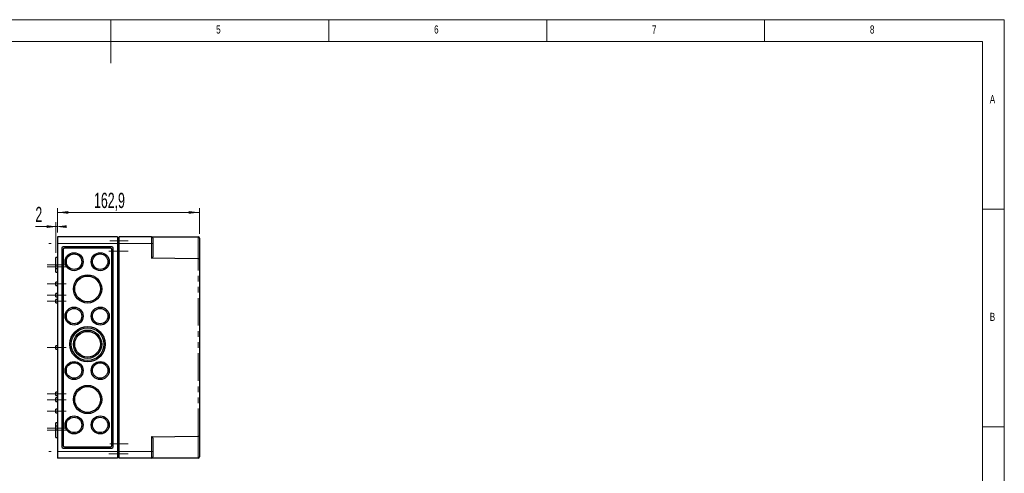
# Model space of a CAD drawing. Header units: millimetres. Extents: x 25 to 2116, y 25 to 1460.
# Tile 10 of 10: x 945 to 2075, y 939 to 1460. Entities that reach past the tile are written whole.
import ezdxf

# ---------------------------------------------------------------- set-up
doc = ezdxf.new("R2010")
doc.units = ezdxf.units.MM
doc.header["$LTSCALE"] = 5
doc.linetypes.add('CENTERX2', pattern=[20.32, 12.7, -2.54, 2.54, -2.54])
doc.linetypes.add('PHANTOM', pattern=[12.7, 6.35, -1.27, 1.27, -1.27, 1.27, -1.27])
doc.styles.add('SLDTEXTSTYLE0', font='TXT', dxfattribs={"width": 0.75})
doc.styles.add('SLDTEXTSTYLE1', font='TXT', dxfattribs={"width": 0.605})
doc.dimstyles.new('SLDDIMSTYLE0', dxfattribs={"dimtxt": 17.5, "dimasz": 12.5, "dimexe": 0, "dimexo": 0.0625, "dimgap": 4.375, "dimtad": 1, "dimrnd": 1e-09, "dimzin": 12, "dimdsep": 46, "dimtxsty": 'SLDTEXTSTYLE1', "dimsah": 1, "dimcen": 0.09, "dimadec": 0, "dimazin": 3, "dimtfac": 1, "dimtofl": 0, "dimtmove": 0, "dimatfit": 3, "dimfxl": 0, "dimfrac": 2, "dimtolj": 1, "dimtzin": 12, "dimarcsym": 0})

# ---------------------------------------------------------------- blocks, each defined once
blk = doc.blocks.new('SW_NOTE_0')
at = {"color": 0, "linetype": 'Continuous', "lineweight": 0, "char_height": 12.5, "attachment_point": 1, "style": 'SLDTEXTSTYLE1'}
for s, insert in [('Prüfungen:', (0, 16.1)), ('Die Teile sind nach dem von Firma SOMMER freigegebenen Prüfplan bei der Herstellung zu', (0, -1.4)), ('prüfen. Änderungen am Fertigungsprozeß und /oder am Prüfplan, sind Firma SOMMER generell', (0, -18.9)), ('zur Einsicht vorzulegen.', (0, -36.4))]:
    blk.add_mtext(s, dxfattribs=dict(at, insert=insert))
blk = doc.blocks.new('_D_2')
at = {"color": 1, "linetype": 'Continuous', "lineweight": 18}
for p, q in [((988.8, 1215.6), (988.8, 1243.6)), ((1151.7, 1214.1), (1151.7, 1243.6)), ((988.8, 1238.6), (1151.7, 1238.6))]:
    blk.add_line(p, q, dxfattribs=at)
for points in [[(988.8, 1238.6), (1001.3, 1237.1), (1001.3, 1240.2)], [(1151.7, 1238.6), (1139.2, 1240.2), (1139.2, 1237.1)]]:
    blk.add_solid(points, dxfattribs=at)
at = {"color": 1, "linetype": 'Continuous', "lineweight": 18, "insert": (1030.7, 1261.2), "char_height": 17.5, "attachment_point": 1, "style": 'SLDTEXTSTYLE1'}
blk.add_mtext('162,9', dxfattribs=at)
blk = doc.blocks.new('_D_3')
at = {"color": 1, "linetype": 'Continuous', "lineweight": 18}
for p, q in [((986.8, 1222.4), (963.4, 1222.4)), ((986.8, 1192.1), (986.8, 1227.4)), ((986.8, 1222.4), (988.8, 1222.4)), ((988.8, 1215.6), (988.8, 1227.4))]:
    blk.add_line(p, q, dxfattribs=at)
for points in [[(988.8, 1222.4), (976.3, 1223.9), (976.3, 1220.8)], [(986.8, 1222.4), (999.3, 1220.8), (999.3, 1223.9)]]:
    blk.add_solid(points, dxfattribs=at)
at = {"color": 1, "linetype": 'Continuous', "lineweight": 18, "insert": (963.4, 1245), "char_height": 17.5, "attachment_point": 1, "style": 'SLDTEXTSTYLE1'}
blk.add_mtext('2', dxfattribs=at)

msp = doc.modelspace()

# ---------------------------------------------------------------- linework, layer by layer
at = {"color": 7, "linetype": 'Continuous', "lineweight": 18}
for p, q in [((2075, 1460), (25, 1460)), ((1050, 1460), (1050, 1410)), ((1300, 1435), (1300, 1460)), ((1550, 1460), (1550, 1435)), ((1800, 1435), (1800, 1460)), ((2075, 25), (2075, 1460)), ((2050, 1435), (50, 1435)), ((2050, 1435), (2050, 50)), ((2075, 1242.5), (2050, 1242.5)), ((2050, 992.5), (2075, 992.5))]:
    msp.add_line(p, q, dxfattribs=at)
at = {"color": 7, "linetype": 'Continuous', "lineweight": 25}
for p, q in [((1057.79, 1210.57), (988.79, 1210.57)), ((988.79, 1210.57), (988.79, 1203.07)), ((1057.79, 1210.57), (1057.79, 1203.07)), ((1059.69, 1209.17), (1057.79, 1209.17)), ((1059.69, 1203.07), (1059.69, 1210.57)), ((1096.69, 1210.57), (1059.69, 1210.57)), ((1096.69, 1210.57), (1150.19, 1210.57)), ((1098.19, 1209.07), (1098.19, 1203.07)), ((1151.69, 1209.07), (1151.69, 1184.912)), ((988.79, 1203.07), (988.79, 964.07)), ((993.79, 1197.57), (993.79, 969.57)), ((1051.29, 1199.07), (995.29, 1199.07)), ((1049.79, 1197.57), (996.79, 1197.57)), ((1052.79, 969.57), (1052.79, 1197.57)), ((1058.79, 1207.57), (1057.79, 1207.57)), ((1057.79, 1203.07), (1057.79, 964.07)), ((1058.79, 1207.57), (1058.79, 1203.07)), ((1058.79, 1203.07), (1058.79, 1197.098)), ((1059.69, 1197.57), (1058.79, 1197.57)), ((1059.69, 964.07), (1059.69, 1203.07)), ((1098.19, 1203.07), (1098.19, 1187.675)), ((988.79, 1187.07), (986.79, 1187.07)), ((986.79, 1178.57), (986.79, 1187.07)), ((995.29, 1196.07), (995.29, 971.07)), ((1051.29, 971.07), (1051.29, 1196.07)), ((1058.79, 1197.098), (1057.79, 1197.098)), ((1150.19, 1185.533), (1096.69, 1186.193)), ((986.79, 1178.07), (986.79, 1178.57)), ((988.79, 1178.07), (986.79, 1178.07)), ((986.79, 1176.07), (986.79, 1178.07)), ((986.79, 1174.07), (986.79, 1176.07)), ((1151.69, 1184.912), (1151.69, 982.228)), ((986.79, 1174.07), (988.79, 1174.07)), ((986.79, 1170.07), (986.79, 1174.07)), ((986.79, 1170.07), (988.79, 1170.07)), ((988.79, 1158.61), (986.79, 1158.61)), ((986.79, 1156.61), (986.79, 1158.61)), ((986.79, 1154.61), (986.79, 1156.61)), ((986.79, 1154.61), (988.79, 1154.61)), ((988.79, 1145.57), (986.79, 1145.57)), ((986.79, 1143.57), (986.79, 1145.57)), ((986.79, 1141.57), (986.79, 1143.57)), ((986.79, 1141.57), (988.79, 1141.57)), ((988.79, 1138.79), (986.79, 1138.79)), ((986.79, 1136.79), (986.79, 1138.79)), ((986.79, 1134.79), (986.79, 1136.79)), ((986.79, 1134.79), (988.79, 1134.79)), ((988.79, 1085.57), (986.79, 1085.57)), ((986.79, 1083.57), (986.79, 1085.57)), ((986.79, 1081.57), (986.79, 1083.57)), ((986.79, 1081.57), (988.79, 1081.57)), ((988.79, 1032.35), (986.79, 1032.35)), ((986.79, 1030.35), (986.79, 1032.35)), ((986.79, 1028.35), (986.79, 1030.35)), ((986.79, 1028.35), (988.79, 1028.35)), ((988.79, 1025.57), (986.79, 1025.57)), ((986.79, 1023.57), (986.79, 1025.57)), ((986.79, 1021.57), (986.79, 1023.57)), ((986.79, 1021.57), (988.79, 1021.57)), ((988.79, 1012.53), (986.79, 1012.53)), ((986.79, 1010.53), (986.79, 1012.53)), ((986.79, 1008.53), (986.79, 1010.53)), ((986.79, 1008.53), (988.79, 1008.53)), ((988.79, 997.07), (986.79, 997.07)), ((986.79, 993.07), (986.79, 997.07)), ((988.79, 993.07), (986.79, 993.07)), ((986.79, 991.07), (986.79, 993.07)), ((986.79, 989.07), (986.79, 991.07)), ((986.79, 989.07), (988.79, 989.07)), ((986.79, 988.57), (986.79, 989.07)), ((986.79, 980.07), (986.79, 988.57)), ((986.79, 980.07), (988.79, 980.07)), ((1096.69, 980.947), (1150.19, 981.607)), ((1098.19, 979.465), (1098.19, 964.07)), ((1151.69, 982.228), (1151.69, 958.07)), ((988.79, 964.07), (988.79, 956.57)), ((995.29, 968.07), (1051.29, 968.07)), ((996.79, 969.57), (1049.79, 969.57)), ((1058.79, 970.041), (1057.79, 970.041)), ((1057.79, 964.07), (1057.79, 956.57)), ((1058.79, 964.07), (1058.79, 970.041)), ((1059.69, 969.57), (1058.79, 969.57)), ((1058.79, 959.57), (1058.79, 964.07)), ((1059.69, 956.57), (1059.69, 964.07)), ((1098.19, 964.07), (1098.19, 958.07)), ((1057.79, 956.57), (988.79, 956.57)), ((1058.79, 959.57), (1057.79, 959.57)), ((1059.69, 957.97), (1057.79, 957.97)), ((1096.69, 956.57), (1059.69, 956.57)), ((1150.19, 956.57), (1096.69, 956.57))]:
    msp.add_line(p, q, dxfattribs=at)
at = {"color": 7, "linetype": 'PHANTOM', "lineweight": 18}
for p, q in [((1096.69, 1203.07), (1096.69, 1210.57)), ((1150.203, 1185.533), (1150.203, 1210.57)), ((1057.79, 1203.07), (988.79, 1203.07)), ((1058.79, 1203.07), (1057.79, 1203.07)), ((1059.69, 1205.87), (1058.79, 1205.87)), ((1059.69, 1203.07), (1058.79, 1203.07)), ((1096.69, 1203.07), (1059.69, 1203.07)), ((1096.69, 1186.193), (1096.69, 1203.07)), ((1098.19, 1203.07), (1096.69, 1203.07)), ((1059.69, 1194.27), (1057.79, 1194.27)), ((1150.19, 981.607), (1150.19, 1185.533)), ((1059.69, 972.87), (1057.79, 972.87)), ((1096.69, 964.07), (1096.69, 980.947)), ((1150.203, 956.57), (1150.203, 981.607)), ((1057.79, 964.07), (988.79, 964.07)), ((1058.79, 964.07), (1057.79, 964.07)), ((1059.69, 964.07), (1058.79, 964.07)), ((1059.69, 961.27), (1058.79, 961.27)), ((1096.69, 964.07), (1059.69, 964.07)), ((1096.69, 964.07), (1098.19, 964.07)), ((1096.69, 956.57), (1096.69, 964.07))]:
    msp.add_line(p, q, dxfattribs=at)
at = {"color": 1, "linetype": 'CENTERX2', "lineweight": 18}
for p, q in [((1057.79, 1203.07), (978.79, 1203.07)), ((1069.79, 1205.87), (1048.79, 1205.87)), ((1058.79, 1203.07), (1057.79, 1203.07)), ((1069.79, 1203.07), (1058.79, 1203.07)), ((1069.79, 1194.27), (1047.79, 1194.27)), ((976.79, 1178.57), (998.79, 1178.57)), ((976.79, 1176.07), (998.79, 1176.07)), ((976.79, 1156.61), (998.79, 1156.61)), ((976.79, 1143.57), (998.79, 1143.57)), ((976.79, 1136.79), (998.79, 1136.79)), ((976.79, 1083.57), (998.79, 1083.57)), ((976.79, 1030.35), (998.79, 1030.35)), ((976.79, 1023.57), (998.79, 1023.57)), ((976.79, 1010.53), (998.79, 1010.53)), ((976.79, 991.07), (998.79, 991.07)), ((976.79, 988.57), (998.79, 988.57)), ((1069.79, 972.87), (1048.79, 972.87)), ((1057.79, 964.07), (978.79, 964.07)), ((1069.79, 961.27), (1047.79, 961.27)), ((1058.79, 964.07), (1057.79, 964.07)), ((1069.79, 964.07), (1058.79, 964.07))]:
    msp.add_line(p, q, dxfattribs=at)
at = {"color": 7, "linetype": 'Continuous', "lineweight": 25}
for centre, radius in [((1007.79, 1182.07), 10.35), ((1007.79, 1182.07), 8.85), ((1037.79, 1182.07), 10.35), ((1037.79, 1182.07), 8.85), ((1023.29, 1150.82), 16.25), ((1023.29, 1150.82), 14.75), ((1007.79, 1119.57), 10.35), ((1037.79, 1119.57), 10.35), ((1007.79, 1119.57), 8.85), ((1037.79, 1119.57), 8.85), ((1023.29, 1087.32), 20.25), ((1023.29, 1087.32), 18.75), ((1023.29, 1087.32), 16.25), ((1023.29, 1087.32), 14.75), ((1007.79, 1057.07), 10.35), ((1007.79, 1057.07), 8.85), ((1037.79, 1057.07), 10.35), ((1037.79, 1057.07), 8.85), ((1023.29, 1023.82), 16.25), ((1023.29, 1023.82), 14.75), ((1007.79, 994.57), 10.35), ((1007.79, 994.57), 8.85), ((1037.79, 994.57), 10.35), ((1037.79, 994.57), 8.85)]:
    msp.add_circle(centre, radius, dxfattribs=at)
for centre, start, end in [((1096.69, 1209.07), 0, 90), ((1150.19, 1209.07), 89.5, 90), ((1150.19, 1209.07), 0, 89.5), ((995.29, 1197.57), 90, 180), ((996.79, 1196.07), 90, 180), ((1049.79, 1196.07), 0, 90), ((1051.29, 1197.57), 0, 90), ((995.29, 969.57), 180, 270), ((996.79, 971.07), 180, 270), ((1049.79, 971.07), 270, 0), ((1051.29, 969.57), 270, 0), ((1096.69, 958.07), 270, 0), ((1150.19, 958.07), 270, 270.5), ((1150.19, 958.07), 270.5, 0)]:
    msp.add_arc(centre, 1.5, start, end, dxfattribs=at)
for centre, major_axis, ratio, start_param, end_param in [((1096.69, 1187.693), (-1.064, 1.071), 0.98773427, 2.35310912, 3.92390544), ((1150.19, 1187.033), (-1.064, 1.071), 0.98773427, 2.35310912, 2.36183576), ((1150.19, 1184.912), (1.5, 0), 0.41421356, 0, 1.56206968), ((1096.69, 979.447), (1.064, 1.071), 0.98773427, 5.50087252, 7.07166885), ((1150.19, 980.107), (1.064, 1.071), 0.98773427, 0.77975689, 0.78848354), ((1150.19, 982.228), (1.5, 0), 0.41421356, 4.72111563, 6.28318531)]:
    msp.add_ellipse(centre, major_axis=major_axis, ratio=ratio, start_param=start_param, end_param=end_param, dxfattribs=at)

# ---------------------------------------------------------------- block references
at = {"color": 7, "linetype": 'Continuous', "lineweight": 0}
msp.add_blockref('SW_NOTE_0', (252.552, 1412.984), dxfattribs=at)

# ---------------------------------------------------------------- texts
at = {"color": 7, "linetype": 'Continuous', "lineweight": 0, "char_height": 9.26, "attachment_point": 1, "style": 'SLDTEXTSTYLE0'}
for s, insert in [('5', (1170.833, 1453.34)), ('6', (1420.833, 1453.34)), ('7', (1670.833, 1453.34)), ('8', (1920.833, 1453.34)), ('A', (2058.333, 1373.34)), ('B', (2058.333, 1123.34))]:
    msp.add_mtext(s, dxfattribs=dict(at, insert=insert))

# ---------------------------------------------------------------- dimensions: what is measured, and where the dimension line sits
at = {"color": 1, "linetype": 'Continuous', "lineweight": 18}
for base, p1, p2, picture, middle in [((1151.69, 1238.628), (988.79, 1210.57), (1151.69, 1209.07), '_D_2', (1060.796, 1238.628)), ((988.79, 1222.392), (986.79, 1187.07), (988.79, 1210.57), '_D_3', (970.073, 1222.392))]:
    dim = msp.add_linear_dim(base=base, p1=p1, p2=p2, dimstyle='SLDDIMSTYLE0', dxfattribs=at)
    dim.commit()
    dim.dimension.update_dxf_attribs({"geometry": picture, "text_midpoint": middle, "dimtype": 160})

doc.saveas('drawing.dxf')
